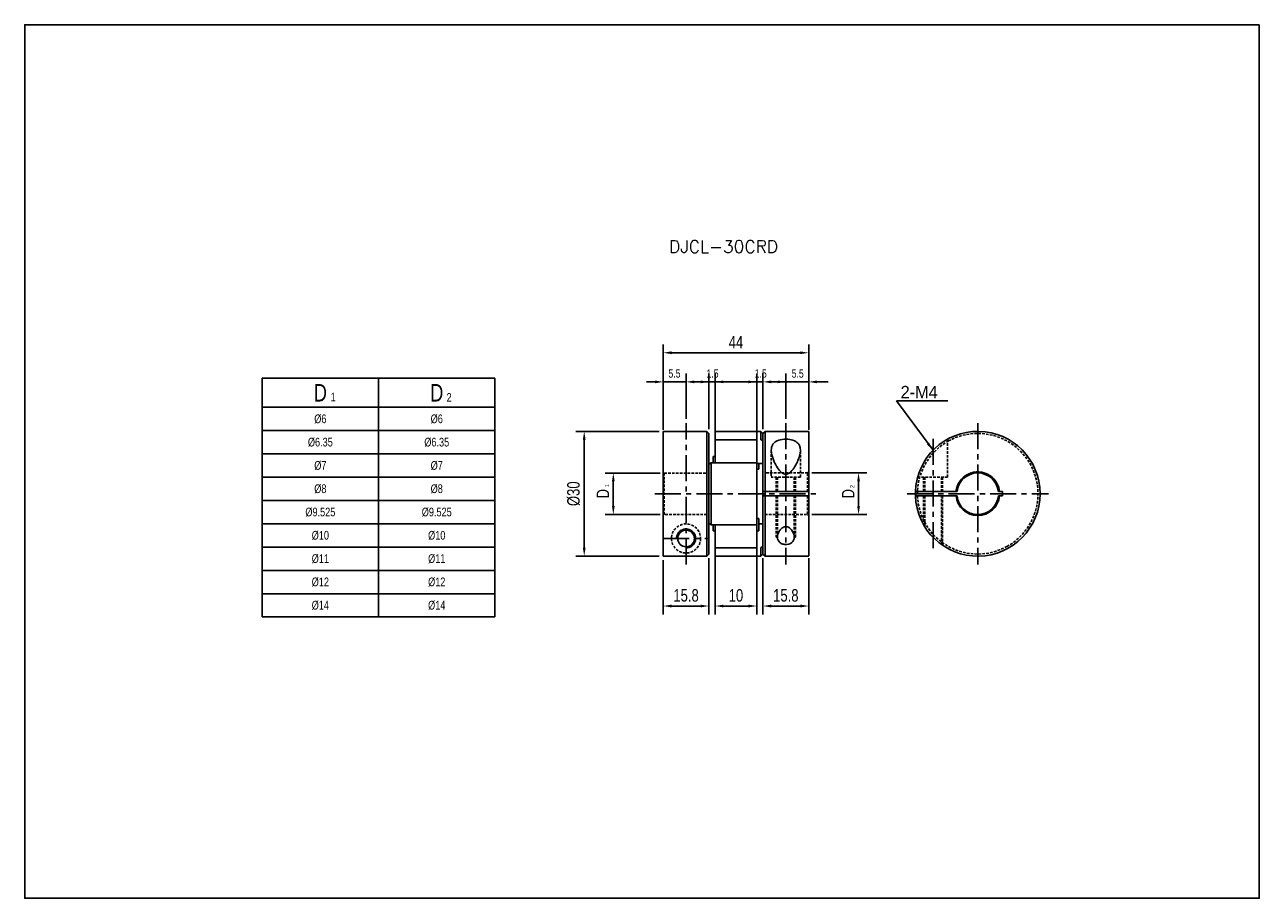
# Model space of a CAD drawing. Header units: millimetres. Extents: x 0 to 297, y 0 to 210.
import ezdxf

# ---------------------------------------------------------------- set-up
doc = ezdxf.new("R2010")
doc.units = ezdxf.units.MM
doc.header["$LTSCALE"] = 5
for name, pattern in [('CENTER', [2, 1.25, -0.25, 0.25, -0.25]), ('DASHED', [0.75, 0.5, -0.25]), ('HIDDEN2', [0.1875, 0.125, -0.0625])]:
    doc.linetypes.add(name, pattern=pattern)
doc.layers.get('0').update_dxf_attribs({"linetype": 'CONTINUOUS'})
doc.layers.get('Defpoints').update_dxf_attribs({"linetype": 'CONTINUOUS'})
for name, color, linetype in [('BM', 2, 'CONTINUOUS'), ('CT', 1, 'CENTER'), ('D', 7, 'CONTINUOUS'), ('DIM', 7, 'CONTINUOUS'), ('HD', 4, 'DASHED')]:
    doc.layers.add(name, color=color, linetype=linetype)
doc.styles.add('H', font='txt.shx')
doc.styles.get("Standard").update_dxf_attribs({"font": 'Gulim.ttf', "width": 0.8, "height": 3})
doc.dimstyles.new('LIM', dxfattribs={"dimtxt": 2, "dimasz": 2, "dimexe": 2, "dimexo": 1, "dimgap": 1, "dimtad": 1, "dimdec": 3, "dimzin": 9, "dimdsep": 46, "dimtxsty": 'Standard', "dimcen": 3, "dimclrd": 1, "dimclre": 1, "dimadec": 0, "dimazin": 0, "dimtfac": 1, "dimtdec": 3, "dimtmove": 0, "dimatfit": 3, "dimfxl": 0, "dimtolj": 1, "dimtzin": 0, "dimarcsym": 0})

# ---------------------------------------------------------------- blocks, each defined once
blk = doc.blocks.new('*D68')
at = {"layer": 'Defpoints', "color": 0}
for p in [(166.1, 83.28), (176.1, 85.22), (176.1, 70.26)]:
    blk.add_point(p, dxfattribs=at)
at = {"layer": 'DIM', "color": 1, "lineweight": -2}
for p, q in [((176.1, 84.22), (176.1, 68.26)), ((166.1, 82.28), (166.1, 68.26)), ((168.1, 70.26), (174.1, 70.26))]:
    blk.add_line(p, q, dxfattribs=at)
at = {"layer": 'DIM', "color": 1}
for points in [[(168.1, 70.59), (168.1, 69.92), (166.1, 70.26)], [(174.1, 70.59), (174.1, 69.92), (176.1, 70.26)]]:
    blk.add_solid(points, dxfattribs=at)
at = {"layer": 'DIM', "color": 0, "insert": (171.1, 72.8), "char_height": 3, "attachment_point": 5}
blk.add_mtext('\\A1;10', dxfattribs=at)
blk = doc.blocks.new('*D69')
at = {"layer": 'Defpoints', "color": 0}
for p in [(188.6, 131.14), (153.6, 111.62), (188.6, 111.62)]:
    blk.add_point(p, dxfattribs=at)
at = {"layer": 'DIM', "color": 1, "lineweight": -2}
for p, q in [((153.6, 112.62), (153.6, 133.14)), ((155.6, 131.14), (186.6, 131.14)), ((188.6, 112.62), (188.6, 133.14))]:
    blk.add_line(p, q, dxfattribs=at)
at = {"layer": 'DIM', "color": 1}
for points in [[(155.6, 131.47), (155.6, 130.8), (153.6, 131.14)], [(186.6, 131.47), (186.6, 130.8), (188.6, 131.14)]]:
    blk.add_solid(points, dxfattribs=at)
at = {"layer": 'DIM', "color": 0, "insert": (171.1, 133.68), "char_height": 3, "attachment_point": 5}
blk.add_mtext('\\A1;44', dxfattribs=at)
blk = doc.blocks.new('*D70')
at = {"layer": 'Defpoints', "color": 0}
for p in [(153.6, 82.31), (164.6, 82.76), (164.6, 70.26)]:
    blk.add_point(p, dxfattribs=at)
at = {"layer": 'DIM', "color": 1, "lineweight": -2}
for p, q in [((153.6, 81.31), (153.6, 68.26)), ((164.6, 81.76), (164.6, 68.26)), ((155.6, 70.26), (162.6, 70.26))]:
    blk.add_line(p, q, dxfattribs=at)
at = {"layer": 'DIM', "color": 1}
for points in [[(155.6, 70.59), (155.6, 69.92), (153.6, 70.26)], [(162.6, 70.59), (162.6, 69.92), (164.6, 70.26)]]:
    blk.add_solid(points, dxfattribs=at)
at = {"layer": 'DIM', "color": 0, "insert": (159.1, 72.8), "char_height": 3, "attachment_point": 5}
blk.add_mtext('\\A1;15.8', dxfattribs=at)
blk = doc.blocks.new('*D71')
at = {"layer": 'Defpoints', "color": 0}
for p in [(153.65, 112.25), (134.6, 82.26), (153.65, 82.26)]:
    blk.add_point(p, dxfattribs=at)
at = {"layer": 'DIM', "color": 1, "lineweight": -2}
for p, q in [((152.65, 112.25), (132.6, 112.25)), ((134.6, 110.25), (134.6, 84.26)), ((152.65, 82.26), (132.6, 82.26))]:
    blk.add_line(p, q, dxfattribs=at)
at = {"layer": 'DIM', "color": 1}
for points in [[(134.27, 110.25), (134.93, 110.25), (134.6, 112.25)], [(134.27, 84.26), (134.93, 84.26), (134.6, 82.26)]]:
    blk.add_solid(points, dxfattribs=at)
at = {"layer": 'DIM', "color": 0, "insert": (132.06, 97.25), "char_height": 3, "attachment_point": 5, "rotation": 90}
blk.add_mtext('\\A1;%%C30', dxfattribs=at)
blk = doc.blocks.new('*D72')
at = {"layer": 'Defpoints', "color": 0}
for p in [(141.6, 102.22), (153.85, 102.22), (153.85, 92.27)]:
    blk.add_point(p, dxfattribs=at)
at = {"layer": 'DIM', "color": 1, "lineweight": -2}
for p, q in [((152.85, 102.22), (139.6, 102.22)), ((141.6, 94.27), (141.6, 100.22)), ((152.85, 92.27), (139.6, 92.27))]:
    blk.add_line(p, q, dxfattribs=at)
at = {"layer": 'DIM', "color": 1}
for points in [[(141.27, 100.22), (141.93, 100.22), (141.6, 102.22)], [(141.27, 94.27), (141.93, 94.27), (141.6, 92.27)]]:
    blk.add_solid(points, dxfattribs=at)
at = {"layer": 'DIM', "color": 0, "insert": (139.1, 97.25), "char_height": 3, "attachment_point": 5, "rotation": 90}
blk.add_mtext('\\A1;D', dxfattribs=at)
blk = doc.blocks.new('*D73')
at = {"layer": 'Defpoints', "color": 0}
for p in [(177.6, 82.75), (188.6, 82.75), (188.6, 70.26)]:
    blk.add_point(p, dxfattribs=at)
at = {"layer": 'DIM', "color": 1, "lineweight": -2}
for p, q in [((177.6, 81.75), (177.6, 68.26)), ((188.6, 81.75), (188.6, 68.26)), ((179.6, 70.26), (186.6, 70.26))]:
    blk.add_line(p, q, dxfattribs=at)
at = {"layer": 'DIM', "color": 1}
for points in [[(179.6, 70.59), (179.6, 69.92), (177.6, 70.26)], [(186.6, 70.59), (186.6, 69.92), (188.6, 70.26)]]:
    blk.add_solid(points, dxfattribs=at)
at = {"layer": 'DIM', "color": 0, "insert": (183.1, 72.8), "char_height": 3, "attachment_point": 5}
blk.add_mtext('\\A1;15.8', dxfattribs=at)
blk = doc.blocks.new('*D74')
at = {"layer": 'Defpoints', "color": 0}
for p in [(188.35, 102.25), (188.35, 92.25), (200.6, 92.25)]:
    blk.add_point(p, dxfattribs=at)
at = {"layer": 'DIM', "color": 1, "lineweight": -2}
for p, q in [((189.35, 102.25), (202.6, 102.25)), ((200.6, 100.25), (200.6, 94.25)), ((189.35, 92.25), (202.6, 92.25))]:
    blk.add_line(p, q, dxfattribs=at)
at = {"layer": 'DIM', "color": 1}
for points in [[(200.27, 100.25), (200.93, 100.25), (200.6, 102.25)], [(200.27, 94.25), (200.93, 94.25), (200.6, 92.25)]]:
    blk.add_solid(points, dxfattribs=at)
at = {"layer": 'DIM', "color": 0, "insert": (198.1, 97.25), "char_height": 3, "attachment_point": 5, "rotation": 90}
blk.add_mtext('\\A1;D', dxfattribs=at)

msp = doc.modelspace()

# ---------------------------------------------------------------- linework, layer by layer
for p, q in [((57.1234, 125.0218), (57.1234, 67.6218)), ((57.1234, 125.0218), (113.1234, 125.0218)), ((113.1234, 125.0218), (113.1234, 67.6218)), ((57.1234, 67.6218), (113.1234, 67.6218))]:
    msp.add_line(p, q)
at = {"color": 4}
for p, q in [((85.1234, 125.0218), (85.1234, 67.6218)), ((57.1234, 118.0218), (113.1234, 118.0218))]:
    msp.add_line(p, q, dxfattribs=at)
at = {"color": 1}
for p, q in [((57.1234, 112.4218), (113.1234, 112.4218)), ((57.1234, 106.8218), (113.1234, 106.8218)), ((57.1234, 101.2218), (113.1234, 101.2218)), ((57.1234, 95.6218), (113.1234, 95.6218)), ((57.1234, 90.0218), (113.1234, 90.0218)), ((57.1234, 84.4218), (113.1234, 84.4218)), ((57.1234, 78.8218), (113.1234, 78.8218)), ((57.1234, 73.2218), (113.1234, 73.2218))]:
    msp.add_line(p, q, dxfattribs=at)
msp.add_lwpolyline([(297, 210), (0, 210), (0, 0), (297, 0)], close=True)
at = {"layer": 'BM', "linetype": 'Continuous'}
for p, q in [((153.6004, 112.1987), (153.6004, 82.307)), ((164.1004, 112.2487), (153.6504, 112.2487)), ((164.1004, 82.257), (164.1004, 112.2487)), ((164.6004, 111.7487), (164.1004, 112.2487)), ((164.6004, 104.257), (164.6004, 111.7487)), ((166.1004, 110.2387), (166.1004, 112.1987)), ((166.1004, 110.1813), (166.1004, 110.2387)), ((166.1004, 104.7487), (166.1004, 110.1813)), ((177.1004, 112.2487), (166.1504, 112.2487)), ((176.0504, 110.2313), (166.1504, 110.2313)), ((176.1004, 110.1813), (176.1004, 104.7487)), ((177.1004, 110.2822), (177.1004, 112.2487)), ((177.6004, 111.7487), (177.1004, 112.2487)), ((177.6004, 109.9425), (177.1753, 110.1956)), ((178.1004, 112.2487), (177.6004, 111.7487)), ((177.6004, 109.9425), (177.6004, 111.7487)), ((177.6004, 97.7487), (177.6004, 109.9425)), ((178.1004, 112.2487), (178.1004, 97.7487)), ((188.5504, 112.2487), (178.1004, 112.2487)), ((188.6004, 97.7487), (188.6004, 112.1987)), ((165.0254, 104.6739), (164.6004, 104.257)), ((164.6004, 104.257), (164.6004, 90.2403)), ((176.0504, 104.6987), (165.0747, 104.6987)), ((165.1004, 104.6734), (165.1004, 89.8239)), ((166.1004, 106.1803), (165.6004, 106.1803)), ((165.6004, 106.1803), (165.6004, 104.6987)), ((166.1004, 104.6987), (166.1004, 104.7487)), ((176.1004, 104.7487), (176.1004, 104.6487)), ((176.1004, 104.6487), (176.1004, 89.8487)), ((176.1004, 104.5185), (177.6004, 104.5185)), ((176.6004, 103.1803), (176.6004, 104.5185)), ((176.1004, 103.1803), (176.6004, 103.1803)), ((178.1004, 97.7487), (177.6004, 97.7487)), ((177.6004, 96.7487), (177.6004, 97.7487)), ((177.6004, 84.5548), (177.6004, 96.7487)), ((177.6004, 96.7487), (178.1004, 96.7487)), ((178.1004, 97.7487), (188.5504, 97.7487)), ((178.1004, 96.7487), (178.1004, 97.7487)), ((178.1004, 96.7487), (178.1004, 82.2487)), ((178.1004, 96.7487), (188.5504, 96.7487)), ((188.6004, 97.7487), (188.5504, 97.7487)), ((188.5504, 96.7487), (188.6004, 96.7487)), ((188.6004, 97.7487), (188.6004, 96.7487)), ((188.6004, 82.2987), (188.6004, 96.7487)), ((214.3221, 97.7487), (214.2721, 97.7487)), ((214.2721, 96.7487), (214.3221, 96.7487)), ((214.3221, 97.7487), (224.0376, 97.7487)), ((224.0376, 96.7487), (214.3221, 96.7487)), ((224.2888, 97.7487), (224.0376, 97.7487)), ((224.0376, 96.7487), (224.2888, 96.7487)), ((234.4899, 97.7487), (234.2387, 97.7487)), ((234.2387, 96.7487), (234.4899, 96.7487)), ((234.4899, 97.7487), (235.2429, 97.7487)), ((235.2429, 96.7487), (234.4899, 96.7487)), ((235.2429, 97.7487), (235.2429, 96.7487)), ((164.6004, 90.2403), (164.6004, 82.7573)), ((164.6004, 90.2403), (165.0254, 89.8234)), ((165.0747, 89.7987), (176.0504, 89.7987)), ((165.6004, 88.317), (165.6004, 89.7987)), ((166.1004, 89.7487), (166.1004, 89.7987)), ((166.1004, 84.316), (166.1004, 89.7487)), ((176.6004, 91.317), (176.1004, 91.317)), ((176.1004, 89.8487), (176.1004, 89.7487)), ((176.1004, 89.7487), (176.1004, 84.316)), ((176.6004, 91.317), (176.6004, 88.317)), ((177.6004, 89.9788), (176.6004, 89.9788)), ((165.6004, 88.317), (166.1004, 88.317)), ((176.1004, 88.317), (176.6004, 88.317)), ((166.1004, 84.2586), (166.1004, 84.316)), ((166.1004, 84.2586), (166.1004, 82.2987)), ((166.1504, 84.266), (176.0504, 84.266)), ((177.1004, 84.2151), (177.1004, 82.2487)), ((177.6004, 84.5548), (177.1753, 84.3017)), ((177.6004, 84.5548), (177.6004, 82.7487)), ((164.1004, 82.257), (153.6504, 82.257)), ((164.6004, 82.7573), (164.1004, 82.257)), ((166.1504, 82.2487), (177.1004, 82.2487)), ((177.1004, 82.2487), (177.6004, 82.7487)), ((177.6004, 82.7487), (178.1004, 82.2487)), ((178.1004, 82.2487), (188.5504, 82.2487))]:
    msp.add_line(p, q, dxfattribs=at)
at = {"layer": 'BM', "linetype": 'HIDDEN2'}
for p, q in [((177.1753, 110.1956), (177.6004, 109.9425)), ((164.6004, 95.4109), (164.6004, 99.0864)), ((165.0747, 89.7987), (165.0747, 89.7987))]:
    msp.add_line(p, q, dxfattribs=at)
at = {"layer": 'BM', "linetype": 'Continuous'}
msp.add_circle((159.1004, 86.4945), 2, dxfattribs=at)
for centre, radius, start, end in [((153.6504, 112.1987), 0.05, 90, 180), ((166.1504, 112.1987), 0.05, 90, 180), ((166.1504, 110.1813), 0.05, 90, 180), ((176.0504, 110.1813), 0.05, 0, 90), ((188.5504, 112.1987), 0.05, 0, 90), ((229.2637, 97.2487), 15, 181.910213, 178.089787), ((176.0504, 104.6487), 0.05, 0, 90), ((229.2637, 97.2487), 5.25, 5.465024, 174.534976), ((229.2637, 97.2487), 5, 5.73917, 174.26083), ((229.2637, 97.2487), 15, 178.089552, 181.910213), ((229.2637, 97.2487), 5.25, 185.465024, 354.534976), ((229.2637, 97.2487), 5, 185.73917, 354.26083), ((176.0504, 89.8487), 0.05, 270, 0), ((166.1504, 84.316), 0.05, 180, 270), ((176.0504, 84.316), 0.05, 270, 0), ((177.2595, 84.1532), 0.1707, 119.535467, 158.723993), ((153.6504, 82.307), 0.05, 179.98347, 269.984575), ((166.1504, 82.2987), 0.05, 180, 270), ((188.5504, 82.2987), 0.05, 270, 0)]:
    msp.add_arc(centre, radius, start, end, dxfattribs=at)
at = {"layer": 'BM', "linetype": 'HIDDEN2'}
for centre, radius, start, end in [((229.2637, 97.2487), 5.25, 5.4689, 174.534976), ((159.1004, 86.4945), 2, 87.356565, 91.340037), ((159.1004, 86.4945), 2, 0, 7.154368), ((159.1004, 86.4945), 2, 355.821896, 0)]:
    msp.add_arc(centre, radius, start, end, dxfattribs=at)
at = {"layer": 'BM', "color": 1, "linetype": 'Continuous'}
msp.add_arc((159.1004, 86.4945), 2.3, 270, 180.629192, dxfattribs=at)
at = {"layer": 'BM', "linetype": 'Continuous'}
for points, knots in [([(177.1004, 110.2822), (177.1004, 110.28), (177.101, 110.2772), (177.1021, 110.2742), (177.1032, 110.2712), (177.1049, 110.2678), (177.1068, 110.2644), (177.1096, 110.2596), (177.113, 110.2546), (177.1167, 110.2497), (177.1218, 110.2429), (177.1276, 110.2362), (177.1335, 110.23), (177.141, 110.2222), (177.1489, 110.2149), (177.1566, 110.2087), (177.163, 110.2036), (177.1694, 110.1991), (177.1753, 110.1956)], [0, 0, 0, 0, 0.10141192, 0.10141192, 0.10141192, 0.20199381, 0.20199381, 0.20199381, 0.34420693, 0.34420693, 0.34420693, 0.54198248, 0.54198248, 0.54198248, 0.79214197, 0.79214197, 0.79214197, 1, 1, 1, 1]), ([(179.6004, 107.7056), (179.6004, 108.1385), (179.6734, 108.5375), (180.0349, 109.2646), (180.3241, 109.5784), (181.126, 110.0608), (181.6463, 110.2311), (182.7957, 110.3993), (183.4291, 110.3982), (184.5766, 110.2254), (185.0975, 110.0523), (185.9007, 109.5584), (186.1832, 109.2405), (186.7083, 108.1508), (186.6465, 107.2501), (186.1379, 105.3973), (185.6954, 104.4097), (184.7671, 103.0202), (184.4121, 102.546), (183.6768, 102.0392), (183.3862, 101.9152), (182.7795, 101.9245), (182.4939, 102.0551), (181.7677, 102.5709), (181.4171, 103.0418), (180.8002, 103.9718), (180.5399, 104.4549), (179.8835, 105.8924), (179.6004, 106.8399), (179.6004, 107.7056)], [0, 0, 0, 0, 0.0625, 0.0625, 0.125, 0.125, 0.1875, 0.1875, 0.25, 0.25, 0.3125, 0.3125, 0.375, 0.375, 0.5, 0.5, 0.625, 0.625, 0.6875, 0.6875, 0.71875, 0.71875, 0.75, 0.75, 0.8125, 0.8125, 0.875, 0.875, 1, 1, 1, 1]), ([(165.1004, 104.6734), (165.1004, 104.6773), (165.0998, 104.6809), (165.0986, 104.6839), (165.0975, 104.6869), (165.0959, 104.6895), (165.0939, 104.6916), (165.0912, 104.6944), (165.0878, 104.6963), (165.0841, 104.6974), (165.079, 104.699), (165.0732, 104.699), (165.0672, 104.6979), (165.0598, 104.6965), (165.0519, 104.6933), (165.0442, 104.6887), (165.0378, 104.6848), (165.0314, 104.6798), (165.0254, 104.6739)], [0, 0, 0, 0, 0.10141192, 0.10141192, 0.10141192, 0.20199381, 0.20199381, 0.20199381, 0.34420693, 0.34420693, 0.34420693, 0.54198248, 0.54198248, 0.54198248, 0.79214197, 0.79214197, 0.79214197, 1, 1, 1, 1]), ([(165.0254, 89.8234), (165.031, 89.8179), (165.0369, 89.8133), (165.0428, 89.8095), (165.0499, 89.805), (165.0573, 89.8018), (165.0643, 89.8), (165.0705, 89.7985), (165.0766, 89.7982), (165.0821, 89.7994), (165.0859, 89.8002), (165.0895, 89.8018), (165.0925, 89.8044), (165.0948, 89.8064), (165.0968, 89.809), (165.0982, 89.8122), (165.0993, 89.8149), (165.1001, 89.8181), (165.1003, 89.8216), (165.1004, 89.8224), (165.1004, 89.8231), (165.1004, 89.8239)], [0, 0, 0, 0, 0.19255311, 0.19255311, 0.19255311, 0.4259648, 0.4259648, 0.4259648, 0.6305867, 0.6305867, 0.6305867, 0.77449031, 0.77449031, 0.77449031, 0.88565314, 0.88565314, 0.88565314, 0.97988904, 0.97988904, 0.97988904, 1, 1, 1, 1]), ([(181.1004, 86.7917), (181.1004, 87.2625), (181.2472, 87.7567), (181.6602, 88.461), (181.8329, 88.6922), (182.2717, 89.0947), (182.5486, 89.2716), (183.1866, 89.3919), (183.5283, 89.3111), (184.0697, 88.9962), (184.2819, 88.7818), (184.8019, 88.1082), (185.0035, 87.6098), (185.1454, 86.6551), (185.0781, 86.1879), (184.5233, 85.4282), (183.9852, 85.1348), (183.0183, 85.0505), (182.6827, 85.0804), (182.0866, 85.2484), (181.8357, 85.3823), (181.2559, 85.8775), (181.1004, 86.3209), (181.1004, 86.7917)], [0, 0, 0, 0, 0.125, 0.125, 0.1875, 0.1875, 0.25, 0.25, 0.3125, 0.3125, 0.375, 0.375, 0.5, 0.5, 0.625, 0.625, 0.75, 0.75, 0.8125, 0.8125, 0.875, 0.875, 1, 1, 1, 1])]:
    msp.add_open_spline(points, degree=3, knots=knots, dxfattribs=at)
at = {"layer": 'CT'}
for p, q in [((159.1004, 80.257), (159.1004, 114.2487)), ((183.1004, 114.2487), (183.1004, 80.2487)), ((229.2637, 114.2487), (229.2637, 80.2487)), ((218.5096, 110.4148), (218.5096, 84.0825)), ((151.6004, 97.2528), (190.6004, 97.2487)), ((212.2637, 97.2487), (246.2637, 97.2487)), ((153.6004, 86.4945), (164.6004, 86.4945))]:
    msp.add_line(p, q, dxfattribs=at)
at = {"layer": 'DIM', "color": 1}
for p, q in [((153.6004, 113.1987), (153.6004, 126.1383)), ((159.1004, 115.2487), (159.1004, 126.1383)), ((164.6004, 112.7487), (164.6004, 126.1383)), ((166.1004, 108.465), (166.1004, 126.1383)), ((176.1004, 108.465), (176.1004, 126.1383)), ((177.6004, 112.7487), (177.6004, 126.1383)), ((183.1004, 115.2487), (183.1004, 126.1383)), ((188.6004, 113.1987), (188.6004, 126.1383)), ((151.6004, 124.1383), (149.6004, 124.1383)), ((153.6004, 124.1383), (159.1004, 124.1383)), ((162.6004, 124.1383), (160.6004, 124.1383)), ((161.1004, 124.1383), (169.2909, 124.1383)), ((164.6004, 124.1383), (166.1004, 124.1383)), ((168.1004, 124.1383), (176.0051, 124.1383)), ((174.1004, 124.1383), (172.1004, 124.1383)), ((176.1004, 124.1383), (177.6004, 124.1383)), ((181.1004, 124.1383), (179.1004, 124.1383)), ((179.6004, 124.1383), (187.5051, 124.1383)), ((183.1004, 124.1383), (188.6004, 124.1383)), ((190.6004, 124.1383), (193.2748, 124.1383))]:
    msp.add_line(p, q, dxfattribs=at)
for points in [[(151.6004, 124.4717), (151.6004, 123.805), (153.6004, 124.1383)], [(161.1004, 124.4717), (161.1004, 123.805), (159.1004, 124.1383)], [(162.6004, 124.4717), (162.6004, 123.805), (164.6004, 124.1383)], [(168.1004, 124.4717), (168.1004, 123.805), (166.1004, 124.1383)], [(174.1004, 124.4717), (174.1004, 123.805), (176.1004, 124.1383)], [(179.6004, 124.4717), (179.6004, 123.805), (177.6004, 124.1383)], [(181.1004, 124.4717), (181.1004, 123.805), (183.1004, 124.1383)], [(190.6004, 124.4717), (190.6004, 123.805), (188.6004, 124.1383)]]:
    msp.add_solid(points, dxfattribs=at)
at = {"layer": 'HD', "linetype": 'HIDDEN2'}
for p, q in [((222.0096, 101.2487), (222.0096, 110.3761)), ((179.6004, 107.7056), (179.6004, 101.2487)), ((186.6004, 101.2487), (186.6004, 107.7046)), ((153.8504, 102.2236), (153.6004, 102.4748)), ((153.8504, 92.2737), (153.8504, 102.2236)), ((153.8504, 102.2236), (164.1004, 102.2236)), ((188.3504, 102.2487), (178.1004, 102.2487)), ((186.6004, 101.2487), (179.6004, 101.2487)), ((181.1004, 101.2487), (181.1004, 97.7487)), ((185.1004, 97.7487), (185.1004, 101.2487)), ((188.6004, 102.4987), (188.3504, 102.2487)), ((188.3504, 97.7487), (188.3504, 102.2487)), ((215.0096, 101.9227), (215.0096, 101.2487)), ((222.0096, 101.2487), (215.0096, 101.2487)), ((216.5096, 101.2487), (216.5096, 97.7487)), ((220.5096, 97.7487), (220.5096, 101.2487)), ((181.1004, 96.7487), (181.1004, 86.7917)), ((185.1004, 86.7936), (185.1004, 96.7487)), ((188.3504, 96.7487), (188.3504, 92.2487)), ((216.5096, 96.7487), (216.5096, 89.3511)), ((220.5096, 85.0722), (220.5096, 96.7487)), ((153.6004, 92.0225), (153.8504, 92.2737)), ((164.1004, 92.2737), (153.8504, 92.2737)), ((178.1004, 92.2487), (188.3504, 92.2487)), ((188.3504, 92.2487), (188.6004, 91.9987))]:
    msp.add_line(p, q, dxfattribs=at)
at = {"layer": 'HD', "color": 1, "linetype": 'HIDDEN2'}
for p, q in [((180.8004, 101.2487), (180.8004, 97.7487)), ((185.4004, 97.7487), (185.4004, 101.2487)), ((216.2096, 101.2487), (216.2096, 97.7487)), ((220.8096, 97.7487), (220.8096, 101.2487)), ((180.8004, 96.7487), (180.8004, 86.7917)), ((185.4004, 86.7936), (185.4004, 96.7487)), ((216.2096, 96.7487), (216.2096, 89.8602)), ((220.8096, 84.858), (220.8096, 96.7487))]:
    msp.add_line(p, q, dxfattribs=at)
at = {"layer": 'HD'}
for p, q in [((180.8004, 86.7917), (181.1004, 86.7917)), ((185.4004, 86.7936), (185.1006, 86.7931))]:
    msp.add_line(p, q, dxfattribs=at)
at = {"layer": 'HD', "linetype": 'HIDDEN2'}
msp.add_circle((159.1004, 86.4945), 3.5, dxfattribs=at)
for start, end in [(118.903335, 178.023892), (61.096665, 118.903335), (298.903335, 61.096665), (178.023892, 181.976108), (181.976108, 241.096665), (241.096665, 298.903335)]:
    msp.add_arc((229.2637, 97.2487), 14.5, start, end, dxfattribs=at)

# ---------------------------------------------------------------- texts
at = {"color": 0}
for s, insert, char_height, width, attachment_point in [('D', (71.1234, 121.5218), 4.2, 28, 5), ('D', (99.1234, 121.5218), 4.2, 28, 5), ('1', (73.6192, 121.5466), 2.1, 6.3, 1), ('2', (101.4896, 121.4662), 2.1, 3.36, 1), ('%%c6', (71.1234, 115.2218), 2.1, 28, 5), ('%%c6', (99.1234, 115.2218), 2.1, 28, 5), ('%%c6.35', (71.1234, 109.6218), 2.1, 28, 5), ('%%c6.35', (99.1234, 109.6218), 2.1, 28, 5), ('%%c7', (71.1234, 104.0218), 2.1, 28, 5), ('%%c7', (99.1234, 104.0218), 2.1, 28, 5), ('%%c8', (71.1234, 98.4218), 2.1, 28, 5), ('%%c8', (99.1234, 98.4218), 2.1, 28, 5), ('%%c9.525', (71.1234, 92.8218), 2.1, 28, 5), ('%%c9.525', (99.1234, 92.8218), 2.1, 28, 5), ('%%c10', (71.1234, 87.2218), 2.1, 28, 5), ('%%c10', (99.1234, 87.2218), 2.1, 28, 5), ('%%c11', (71.1234, 81.6218), 2.1, 28, 5), ('%%c11', (99.1234, 81.6218), 2.1, 28, 5), ('%%c12', (71.1234, 76.0218), 2.1, 28, 5), ('%%c12', (99.1234, 76.0218), 2.1, 28, 5), ('%%c14', (71.1234, 70.4218), 2.1, 28, 5), ('%%c14', (99.1234, 70.4218), 2.1, 28, 5)]:
    msp.add_mtext(s, dxfattribs=dict(at, insert=insert, char_height=char_height, width=width, attachment_point=attachment_point))
at = {"layer": 'D', "insert": (155.0055, 158.1571), "char_height": 3, "width": 0.3782, "attachment_point": 1, "style": 'H'}
msp.add_mtext('DJCL-30CRD', dxfattribs=at)
at = {"layer": 'DIM'}
msp.add_text('2-M4', height=3, dxfattribs=at).set_placement((210.7144, 120.1821))
at = {"layer": 'DIM', "char_height": 2, "attachment_point": 5}
for s, insert in [('\\A1;5.5', (156.3157, 126.1383)), ('\\A1;1.5', (165.4628, 126.1383)), ('\\A1;1.5', (177.0572, 126.1383)), ('\\A1;5.5', (185.9533, 126.1383))]:
    msp.add_mtext(s, dxfattribs=dict(at, insert=insert))
at = {"layer": 'DIM', "char_height": 1, "attachment_point": 1, "rotation": 90}
for s, insert, width in [('1', (139.5849, 98.8492), 16.4), ('2', (198.5674, 98.6183), 5.6)]:
    msp.add_mtext(s, dxfattribs=dict(at, insert=insert, width=width))

# ---------------------------------------------------------------- dimensions: what is measured, and where the dimension line sits
at = {"layer": 'DIM'}
for base, p1, p2, text, picture, middle in [((188.6004, 131.1383), (153.6004, 111.6176), (188.6004, 111.6176), '44', '*D69', (171.1004, 133.6783)), ((164.6004, 70.257), (153.6004, 82.307), (164.6004, 82.7573), '15.8', '*D70', (159.1004, 72.7989)), ((188.6004, 70.257), (177.6004, 82.7487), (188.6004, 82.7487), '15.8', '*D73', (183.1004, 72.7989))]:
    dim = msp.add_linear_dim(base=base, p1=p1, p2=p2, text=text, dimstyle='LIM', dxfattribs=at)
    dim.commit()
    dim.dimension.update_dxf_attribs({"geometry": picture, "text_midpoint": middle})
for base, p1, p2, text, picture, middle in [((134.6004, 82.257), (153.6504, 112.2487), (153.6504, 82.257), '%%C30', '*D71', (132.0624, 97.2528)), ((141.6004, 102.2236), (153.8504, 92.2737), (153.8504, 102.2236), 'D', '*D72', (139.0984, 97.2487)), ((200.6004, 92.2487), (188.3504, 102.2487), (188.3504, 92.2487), 'D', '*D74', (198.0984, 97.2487))]:
    dim = msp.add_linear_dim(base=base, p1=p1, p2=p2, angle=90, text=text, dimstyle='LIM', dxfattribs=at)
    dim.commit()
    dim.dimension.update_dxf_attribs({"geometry": picture, "text_midpoint": middle})
dim = msp.add_linear_dim(base=(176.1004, 70.257), p1=(166.1004, 83.2786), p2=(176.1004, 85.2181), dimstyle='LIM', dxfattribs=at)
dim.commit()
dim.dimension.update_dxf_attribs({"geometry": '*D68', "text_midpoint": (171.1004, 72.7989)})

# ---------------------------------------------------------------- leaders
msp.add_leader([(218.5096, 107.7056), (209.7177, 119.5623), (222.0726, 119.5623)], dimstyle='LIM', override={"dimgap": 1, "dimtad": 0}, dxfattribs=at)

doc.saveas('drawing.dxf')
